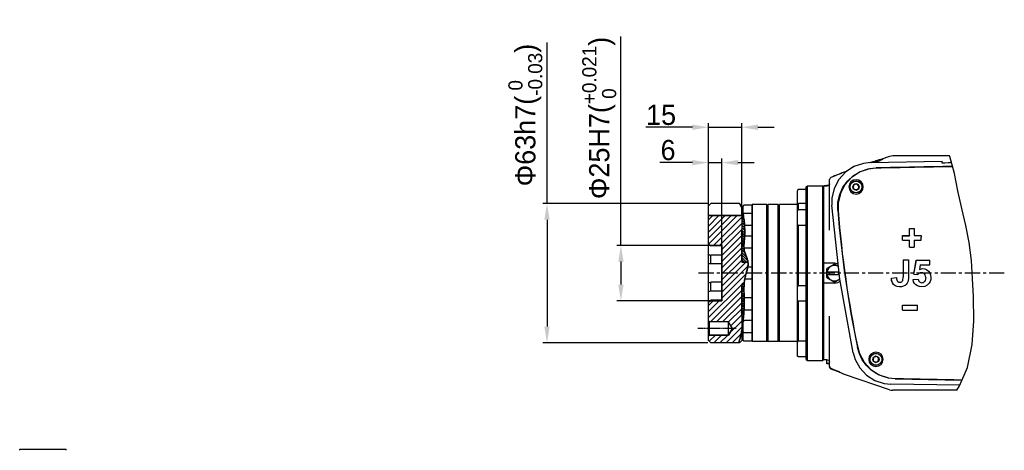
# Model space of a CAD drawing. Header units: millimetres. Extents: x 4086 to 10416, y 123 to 1549.
# Tile 62 of 99: x 7366 to 7854, y 945 to 1159. Entities that reach past the tile are written whole.
import ezdxf

# ---------------------------------------------------------------- set-up
doc = ezdxf.new("R2010")
doc.units = ezdxf.units.MM
doc.linetypes.add('CENTER', pattern=[0.6, 0.375, -0.075, 0.075, -0.075])
doc.layers.add('外形图', color=7, linetype='Continuous')
doc.layers.add('尺寸标注', color=7, linetype='Continuous')
doc.styles.add('思源黑', font='SourceHanSansCN-Normal.ttf')
doc.dimstyles.new('尺寸标注_1_4比例中六', dxfattribs={"dimtxt": 10, "dimasz": 8, "dimexe": 2, "dimexo": 1.5, "dimgap": 1, "dimtad": 1, "dimdec": 1, "dimlfac": 4, "dimdsep": 46, "dimtxsty": '思源黑', "dimcen": 0.09, "dimadec": 0, "dimazin": 0, "dimtp": 0.01, "dimtm": 0.01, "dimtfac": 1, "dimtdec": 1, "dimtofl": 0, "dimtmove": 0, "dimatfit": 3, "dimfxl": 1, "dimtolj": 1, "dimarcsym": 0})
doc.dimstyles.new('尺寸标注_1_6比例中六', dxfattribs={"dimtxt": 10, "dimasz": 8, "dimexe": 2, "dimexo": 1.5, "dimgap": 1, "dimtad": 1, "dimdec": 1, "dimlfac": 6, "dimdsep": 46, "dimtxsty": '思源黑', "dimcen": 0.09, "dimadec": 0, "dimazin": 0, "dimtp": 0.01, "dimtm": 0.01, "dimtfac": 1, "dimtdec": 1, "dimtofl": 0, "dimtmove": 0, "dimatfit": 3, "dimfxl": 1, "dimtolj": 1, "dimarcsym": 0})

# ---------------------------------------------------------------- blocks, each defined once
blk = doc.blocks.new('*D810')
at = {"layer": 'Defpoints', "color": 0}
for p in [(7723.96, 1105.22), (7707.52, 1060.46), (7723.96, 1060.46)]:
    blk.add_point(p, dxfattribs=at)
at = {"layer": '尺寸标注', "color": 0, "lineweight": -2}
for p, q in [((7699.52, 1105.22), (7676.47, 1105.22)), ((7707.52, 1061.96), (7707.52, 1107.22)), ((7723.96, 1061.96), (7723.96, 1107.22)), ((7731.96, 1105.22), (7739.96, 1105.22))]:
    blk.add_line(p, q, dxfattribs=at)
at = {"layer": '尺寸标注', "color": 0}
for points in [[(7699.52, 1103.89), (7699.52, 1106.56), (7707.52, 1105.22)], [(7731.96, 1106.56), (7731.96, 1103.89), (7723.96, 1105.22)]]:
    blk.add_solid(points, dxfattribs=at)
at = {"layer": '尺寸标注', "color": 0, "insert": (7684, 1111.31), "char_height": 10, "attachment_point": 5, "rotation": 360, "style": '思源黑'}
blk.add_mtext('\\A1;15', dxfattribs=at)
blk = doc.blocks.new('*D811')
at = {"layer": 'Defpoints', "color": 0}
for p in [(7707.52, 1087.69), (7707.52, 1050.67), (7714.09, 1041.47)]:
    blk.add_point(p, dxfattribs=at)
at = {"layer": '尺寸标注', "color": 0, "lineweight": -2}
for p, q in [((7707.52, 1052.17), (7707.52, 1089.69)), ((7714.09, 1042.97), (7714.09, 1089.69)), ((7699.52, 1087.69), (7683.4, 1087.69)), ((7722.09, 1087.69), (7730.09, 1087.69))]:
    blk.add_line(p, q, dxfattribs=at)
at = {"layer": '尺寸标注', "color": 0}
for points in [[(7699.52, 1086.36), (7699.52, 1089.02), (7707.52, 1087.69)], [(7722.09, 1089.02), (7722.09, 1086.36), (7714.09, 1087.69)]]:
    blk.add_solid(points, dxfattribs=at)
at = {"layer": '尺寸标注', "color": 0, "insert": (7687.46, 1093.87), "char_height": 10, "attachment_point": 5, "style": '思源黑'}
blk.add_mtext('\\A1;6', dxfattribs=at)
blk = doc.blocks.new('*D812')
at = {"layer": 'Defpoints', "color": 0}
for p in [(7714.1, 1046.62), (7664.1, 1019.23), (7714.87, 1019.23)]:
    blk.add_point(p, dxfattribs=at)
at = {"layer": '外形图', "color": 0, "lineweight": -2}
for p, q in [((7664.1, 1046.62), (7664.1, 1150.19)), ((7712.6, 1046.62), (7662.1, 1046.62)), ((7664.1, 1038.62), (7664.1, 1027.23)), ((7713.37, 1019.23), (7662.1, 1019.23))]:
    blk.add_line(p, q, dxfattribs=at)
at = {"layer": '外形图', "color": 0}
for points in [[(7665.44, 1038.62), (7662.77, 1038.62), (7664.1, 1046.62)], [(7662.77, 1027.23), (7665.44, 1027.23), (7664.1, 1019.23)]]:
    blk.add_solid(points, dxfattribs=at)
at = {"layer": '外形图', "color": 0, "insert": (7653.35, 1109.83), "char_height": 10, "attachment_point": 5, "rotation": 90, "style": '思源黑'}
blk.add_mtext('\\A1;Φ25H7{\\A1;\\C0;({\\H0.7x;\\S+0.021^  0;})}', dxfattribs=at)
blk = doc.blocks.new('*D818')
at = {"color": 0, "lineweight": -2}
for p, q in [((7627.49, 1067.37), (7627.49, 1147.16)), ((7707.12, 1067.37), (7625.49, 1067.37)), ((7627.49, 1059.37), (7627.49, 1006.41)), ((7707.12, 998.41), (7625.49, 998.41))]:
    blk.add_line(p, q, dxfattribs=at)
at = {"color": 0}
for points in [[(7628.82, 1059.37), (7626.16, 1059.37), (7627.49, 1067.37)], [(7626.16, 1006.41), (7628.82, 1006.41), (7627.49, 998.41)]]:
    blk.add_solid(points, dxfattribs=at)
at = {"layer": 'Defpoints', "color": 0}
for p in [(7708.62, 1067.37), (7627.49, 998.41), (7708.62, 998.41)]:
    blk.add_point(p, dxfattribs=at)
at = {"color": 0, "insert": (7616.73, 1111.27), "char_height": 10, "attachment_point": 5, "rotation": 90, "style": '思源黑'}
blk.add_mtext('\\A1;\\A1;{Φ}63h7{\\C0;({\\H0.7x;\\S 0^ -0.03;})}', dxfattribs=at)

msp = doc.modelspace()

# ---------------------------------------------------------------- hatches: boundary and pattern name
at = {"layer": '外形图', "linetype": 'Continuous'}
h = msp.add_hatch(dxfattribs=at)
h.set_pattern_fill('DEFAULT__68', color=256, scale=0.25, style=0, pattern_type=0)
h.set_pattern_definition([(45, (6980.1777, 1396.4535), (-1.5120957, 1.5120957), [])])
edge = h.paths.add_edge_path(flags=0)
edge.add_line((7719.357, 1005.531), (7717.382, 1008.818))
edge.add_line((7717.382, 1008.818), (7708.068, 1008.818))
edge.add_line((7708.068, 1008.818), (7707.52, 1009.366))
edge.add_line((7707.52, 1009.366), (7707.52, 1018.595))
edge.add_line((7707.52, 1018.595), (7708.616, 1019.228))
edge.add_line((7708.616, 1019.228), (7714.094, 1019.228))
edge.add_line((7714.094, 1019.228), (7714.094, 1046.622))
edge.add_line((7714.094, 1046.622), (7708.616, 1046.622))
edge.add_line((7708.616, 1046.622), (7707.52, 1047.254))
edge.add_line((7707.52, 1047.254), (7707.52, 1061.414))
edge.add_line((7707.52, 1061.414), (7723.956, 1061.414))
edge.add_line((7723.956, 1061.414), (7723.956, 1038.404))
edge.add_line((7723.956, 1038.404), (7727.07, 1038.404))
edge.add_spline(control_points=[(7727.07, 1038.404), (7727.132, 1038.033), (7727.186, 1037.258), (7727.057, 1036.032), (7726.725, 1034.63), (7726.247, 1033.104), (7725.75, 1031.427), (7725.352, 1029.564), (7725.201, 1028.175), (7725.15, 1027.446)], knot_values=[0, 0, 0, 0, 6.3965269, 12.7930538, 19.1895806, 25.5861075, 31.9826344, 38.3791613, 44.7756882, 44.7756882, 44.7756882, 44.7756882], weights=[1, 1, 1, 1, 1, 1, 1, 1, 1, 1], degree=3, periodic=0)
edge.add_line((7725.15, 1027.446), (7723.956, 1027.446))
edge.add_line((7723.956, 1027.446), (7723.956, 1004.657))
edge.add_spline(control_points=[(7723.956, 1004.657), (7723.815, 1003.845), (7723.518, 1002.3), (7723.045, 1000.224), (7722.672, 998.988), (7722.474, 998.409)], knot_values=[0, 0, 0, 0, 8.5704251, 17.1408502, 25.7112753, 25.7112753, 25.7112753, 25.7112753], weights=[1, 1, 1, 1, 1, 1], degree=3, periodic=0)
edge.add_line((7722.474, 998.409), (7708.616, 998.409))
edge.add_line((7708.616, 998.409), (7707.52, 999.504))
edge.add_line((7707.52, 999.504), (7707.52, 1001.696))
edge.add_line((7707.52, 1001.696), (7708.068, 1002.244))
edge.add_line((7708.068, 1002.244), (7717.382, 1002.244))
edge.add_line((7717.382, 1002.244), (7719.357, 1005.531))
h = msp.add_hatch(dxfattribs=at)
h.set_pattern_fill('DEFAULT__72', color=256, scale=0.25, style=0, pattern_type=0)
h.set_pattern_definition([(315, (6980.1777, 1396.4535), (0.6198494, 0.6198494), [])])
edge = h.paths.add_edge_path(flags=0)
edge.add_line((7724.723, 1060.045), (7725.063, 1060.045))
edge.add_spline(control_points=[(7725.063, 1060.045), (7725.17, 1059.045), (7725.34, 1057.071), (7725.491, 1054.004), (7725.455, 1051.377), (7725.257, 1049.025), (7725.034, 1046.899), (7725.054, 1045.017), (7725.41, 1043.297), (7726.135, 1041.399), (7726.756, 1039.806), (7726.989, 1038.848), (7727.07, 1038.404)], knot_values=[0, 0, 0, 0, 8.7901332, 17.5802665, 26.3703997, 35.1605329, 43.9506661, 52.7407994, 61.5309326, 70.3210658, 79.1111991, 87.9013323, 87.9013323, 87.9013323, 87.9013323], weights=[1, 1, 1, 1, 1, 1, 1, 1, 1, 1, 1, 1, 1], degree=3, periodic=0)
edge.add_line((7727.07, 1038.404), (7724.504, 1038.404))
edge.add_line((7724.504, 1038.404), (7723.956, 1038.951))
edge.add_line((7723.956, 1038.951), (7723.956, 1051.826))
edge.add_line((7723.956, 1051.826), (7724.504, 1051.826))
edge.add_line((7724.504, 1051.826), (7724.504, 1052.078))
edge.add_spline(control_points=[(7724.504, 1052.078), (7724.472, 1052.034), (7724.399, 1051.966), (7724.246, 1051.921), (7724.092, 1051.95), (7723.966, 1052.045), (7723.896, 1052.186), (7723.896, 1052.343), (7723.966, 1052.484), (7724.092, 1052.579), (7724.246, 1052.608), (7724.399, 1052.564), (7724.472, 1052.496), (7724.504, 1052.452)], knot_values=[0, 0, 0, 0, 0.6131393, 1.2262787, 1.839418, 2.4525573, 3.0656967, 3.678836, 4.2919753, 4.9051147, 5.518254, 6.1313934, 6.7445327, 6.7445327, 6.7445327, 6.7445327], weights=[1, 1, 1, 1, 1, 1, 1, 1, 1, 1, 1, 1, 1, 1], degree=3, periodic=0)
edge.add_line((7724.504, 1052.452), (7724.504, 1052.703))
edge.add_line((7724.504, 1052.703), (7723.956, 1052.703))
edge.add_line((7723.956, 1052.703), (7723.956, 1053.634))
edge.add_line((7723.956, 1053.634), (7724.066, 1053.744))
edge.add_line((7724.066, 1053.744), (7724.175, 1053.744))
edge.add_line((7724.175, 1053.744), (7724.175, 1059.497))
edge.add_line((7724.175, 1059.497), (7724.723, 1060.045))
edge = h.paths.add_edge_path(flags=0)
edge.add_line((7724.504, 1027.446), (7725.151, 1027.446))
edge.add_spline(control_points=[(7725.151, 1027.446), (7725.103, 1026.66), (7725.047, 1025.009), (7725.119, 1022.285), (7725.224, 1019.346), (7725.194, 1016.063), (7724.967, 1012.519), (7724.616, 1009.145), (7724.36, 1007.211), (7724.221, 1006.307)], knot_values=[0, 0, 0, 0, 12.110258, 24.220516, 36.330774, 48.441032, 60.5512899, 72.6615479, 84.7718059, 84.7718059, 84.7718059, 84.7718059], weights=[1, 1, 1, 1, 1, 1, 1, 1, 1, 1], degree=3, periodic=0)
edge.add_line((7724.221, 1006.307), (7724.175, 1006.353))
edge.add_line((7724.175, 1006.353), (7724.175, 1012.106))
edge.add_line((7724.175, 1012.106), (7724.066, 1012.106))
edge.add_line((7724.066, 1012.106), (7723.956, 1012.215))
edge.add_line((7723.956, 1012.215), (7723.956, 1013.147))
edge.add_line((7723.956, 1013.147), (7724.504, 1013.147))
edge.add_line((7724.504, 1013.147), (7724.504, 1013.398))
edge.add_spline(control_points=[(7724.504, 1013.398), (7724.472, 1013.354), (7724.399, 1013.286), (7724.246, 1013.241), (7724.092, 1013.27), (7723.966, 1013.365), (7723.896, 1013.506), (7723.896, 1013.664), (7723.966, 1013.804), (7724.092, 1013.899), (7724.246, 1013.928), (7724.399, 1013.884), (7724.472, 1013.816), (7724.504, 1013.772)], knot_values=[0, 0, 0, 0, 0.6131393, 1.2262787, 1.839418, 2.4525573, 3.0656967, 3.678836, 4.2919753, 4.9051147, 5.518254, 6.1313934, 6.7445327, 6.7445327, 6.7445327, 6.7445327], weights=[1, 1, 1, 1, 1, 1, 1, 1, 1, 1, 1, 1, 1, 1], degree=3, periodic=0)
edge.add_line((7724.504, 1013.772), (7724.504, 1014.023))
edge.add_line((7724.504, 1014.023), (7723.956, 1014.023))
edge.add_line((7723.956, 1014.023), (7723.956, 1026.898))
edge.add_line((7723.956, 1026.898), (7724.504, 1027.446))
edge = h.paths.add_edge_path(flags=0)
edge.add_line((7724.723, 1061.633), (7724.856, 1061.633))
edge.add_arc((7699.209, 1057.541), 25.972, 6.91902, 9.06723)
edge.add_spline(control_points=[(7724.992, 1060.669), (7724.936, 1060.703), (7724.841, 1060.783), (7724.745, 1060.952), (7724.724, 1061.075), (7724.723, 1061.14)], knot_values=[0, 0, 0, 0, 0.7563763, 1.5127526, 2.269129, 2.269129, 2.269129, 2.269129], weights=[1, 1, 1, 1, 1, 1], degree=3, periodic=0)
edge.add_line((7724.723, 1061.14), (7724.723, 1061.633))

# ---------------------------------------------------------------- linework, layer by layer
for p, q in [((7787.507, 1087.683), (7788.524, 1088.025)), ((7787.761, 1087.712), (7823.341, 1088.426)), ((7788.033, 1087.76), (7788.653, 1087.921)), ((7788.524, 1088.025), (7789.917, 1088.48)), ((7788.653, 1087.921), (7789.023, 1087.98)), ((7789.684, 1088.297), (7788.892, 1088.043)), ((7789.145, 1087.936), (7789.013, 1087.779)), ((7789.023, 1087.98), (7789.144, 1087.946)), ((7789.144, 1087.946), (7789.145, 1087.936)), ((7790.408, 1088.52), (7789.684, 1088.297)), ((7789.917, 1088.48), (7791.178, 1088.88)), ((7790.266, 1088.174), (7790.694, 1088.324)), ((7790.356, 1088.095), (7790.266, 1088.174)), ((7790.446, 1088.004), (7790.356, 1088.095)), ((7791.018, 1088.696), (7790.408, 1088.52)), ((7790.535, 1087.902), (7790.446, 1088.004)), ((7791.499, 1088.259), (7790.535, 1087.902)), ((7790.694, 1088.324), (7791.073, 1088.466)), ((7791.331, 1088.774), (7791.018, 1088.696)), ((7791.073, 1088.466), (7791.376, 1088.591)), ((7791.178, 1088.88), (7792.213, 1089.189)), ((7791.413, 1088.794), (7791.331, 1088.774)), ((7791.376, 1088.591), (7791.574, 1088.686)), ((7791.505, 1088.261), (7791.499, 1088.259)), ((7792.328, 1088.595), (7791.505, 1088.261)), ((7791.574, 1088.686), (7791.696, 1088.761)), ((7791.696, 1088.761), (7791.737, 1088.812)), ((7791.737, 1088.812), (7791.867, 1088.408)), ((7792.213, 1089.189), (7793.101, 1089.424)), ((7792.966, 1088.885), (7792.328, 1088.595)), ((7797.244, 1090.774), (7792.836, 1089.266)), ((7793.432, 1089.131), (7792.966, 1088.885)), ((7793.101, 1089.424), (7793.633, 1089.514)), ((7793.715, 1089.321), (7793.432, 1089.131)), ((7793.633, 1089.514), (7793.807, 1089.467)), ((7793.809, 1089.452), (7793.715, 1089.321)), ((7793.755, 1089.58), (7793.755, 1089.697)), ((7793.807, 1089.467), (7793.809, 1089.452)), ((7826.949, 1091), (7798.8, 1091)), ((7823.341, 1087.458), (7823.341, 1088.423)), ((7827.041, 1090.809), (7826.949, 1091)), ((7829.309, 1082.368), (7827.041, 1090.809)), ((7827.724, 1088.268), (7827.724, 1087.539)), ((7779.552, 1085.729), (7775.4, 1083.001)), ((7776.353, 1083.627), (7775.675, 1083.395)), ((7775.675, 1083.348), (7775.675, 1083.395)), ((7779.625, 1085.754), (7777.566, 1084.424)), ((7782.57, 1083.058), (7778.431, 1080.39)), ((7779.412, 1081.362), (7782.832, 1083.343)), ((7784.249, 1087.32), (7779.552, 1085.729)), ((7787.265, 1084.597), (7782.57, 1083.058)), ((7782.832, 1083.343), (7786.58, 1084.589)), ((7787.761, 1087.712), (7784.249, 1087.32)), ((7786.58, 1084.589), (7790.486, 1085.06)), ((7790.608, 1084.952), (7787.265, 1084.597)), ((7789.013, 1087.779), (7788.945, 1087.736)), ((7790.486, 1085.06), (7790.606, 1085.063)), ((7824.798, 1087.485), (7823.341, 1087.458)), ((7826.259, 1087.512), (7824.798, 1087.485)), ((7827.724, 1087.539), (7826.259, 1087.512)), ((7767.539, 1079.682), (7767.457, 1079.266)), ((7767.457, 1054.199), (7767.457, 1079.266)), ((7767.774, 1080.037), (7767.539, 1079.682)), ((7768.125, 1080.276), (7767.774, 1080.037)), ((7772.072, 1079.31), (7769.789, 1074.902)), ((7775.4, 1083.001), (7772.072, 1079.31)), ((7774.136, 1075.53), (7776.47, 1078.72)), ((7778.431, 1080.39), (7775.112, 1076.757)), ((7776.47, 1078.72), (7779.412, 1081.362)), ((7778.088, 1078.177), (7777.316, 1077.022)), ((7779.243, 1078.949), (7778.088, 1078.177)), ((7780.606, 1079.22), (7779.243, 1078.949)), ((7781.969, 1078.949), (7780.606, 1079.22)), ((7783.124, 1078.177), (7781.969, 1078.949)), ((7783.896, 1077.022), (7783.124, 1078.177)), ((7831.057, 1073.656), (7829.309, 1082.368)), ((7751.588, 1073.928), (7751.569, 1073.786)), ((7751.569, 1067.211), (7751.569, 1073.786)), ((7751.642, 1074.06), (7751.588, 1073.928)), ((7751.729, 1074.173), (7751.642, 1074.06)), ((7751.843, 1074.26), (7751.729, 1074.173)), ((7751.975, 1074.315), (7751.843, 1074.26)), ((7752.117, 1074.334), (7751.975, 1074.315)), ((7755.952, 1074.334), (7752.117, 1074.334)), ((7755.952, 1075.659), (7756.5, 1076.207)), ((7755.952, 990.191), (7755.952, 1075.659)), ((7756.5, 989.643), (7756.5, 1076.207)), ((7756.5, 1076.207), (7764.17, 1076.207)), ((7764.17, 989.643), (7764.17, 1076.207)), ((7764.718, 1075.659), (7764.17, 1076.207)), ((7765.97, 1076.286), (7764.718, 1076.151)), ((7764.718, 989.924), (7764.718, 1076.151)), ((7764.718, 1076.151), (7766.362, 1076.151)), ((7767.197, 1076.539), (7765.97, 1076.286)), ((7766.674, 1076.197), (7766.362, 1076.151)), ((7766.96, 1076.329), (7766.674, 1076.197)), ((7767.197, 1076.539), (7766.96, 1076.329)), ((7767.387, 1076.862), (7767.197, 1076.539)), ((7767.457, 1077.248), (7767.387, 1076.862)), ((7769.789, 1074.902), (7768.69, 1070.075)), ((7772.505, 1071.927), (7774.136, 1075.53)), ((7775.112, 1076.757), (7772.824, 1072.385)), ((7777.316, 1077.022), (7777.045, 1075.659)), ((7777.045, 1075.659), (7777.316, 1074.296)), ((7777.316, 1074.296), (7778.088, 1073.141)), ((7780.606, 1077.231), (7779.245, 1076.445)), ((7779.245, 1076.445), (7779.245, 1074.873)), ((7779.245, 1074.873), (7780.606, 1074.087)), ((7781.968, 1076.445), (7780.606, 1077.231)), ((7780.606, 1074.087), (7781.968, 1074.873)), ((7781.968, 1074.873), (7781.968, 1076.445)), ((7783.124, 1073.141), (7783.896, 1074.296)), ((7784.168, 1075.659), (7783.896, 1077.022)), ((7783.896, 1074.296), (7784.168, 1075.659)), ((7832.989, 1065.019), (7831.057, 1073.656)), ((7768.69, 1070.075), (7768.65, 1066.685)), ((7771.641, 1068.081), (7772.505, 1071.927)), ((7772.824, 1072.385), (7771.715, 1067.549)), ((7778.088, 1073.141), (7779.244, 1072.369)), ((7779.244, 1072.369), (7780.607, 1072.098)), ((7780.607, 1072.098), (7781.969, 1072.369)), ((7781.969, 1072.369), (7783.124, 1073.141)), ((7707.52, 1066.273), (7708.616, 1067.371)), ((7707.52, 1037.687), (7707.52, 1066.273)), ((7722.86, 1067.371), (7708.616, 1067.371)), ((7723.899, 1065.453), (7722.782, 1067.371)), ((7722.86, 1067.237), (7722.86, 1067.371)), ((7723.956, 1066.273), (7722.86, 1067.371)), ((7723.956, 1065.235), (7723.899, 1065.453)), ((7723.956, 1066.273), (7723.956, 1038.404)), ((7724.765, 1066.281), (7724.723, 1066.071)), ((7724.723, 1060.045), (7724.723, 1066.071)), ((7724.884, 1066.459), (7724.765, 1066.281)), ((7725.061, 1066.577), (7724.884, 1066.459)), ((7725.271, 1066.619), (7725.061, 1066.577)), ((7729.106, 1066.619), (7725.271, 1066.619)), ((7729.106, 1066.783), (7729.216, 1066.893)), ((7729.106, 1066.783), (7729.106, 999.066)), ((7729.216, 998.957), (7729.216, 1066.893)), ((7736.338, 1066.893), (7729.216, 1066.893)), ((7736.338, 998.957), (7736.338, 1066.893)), ((7736.557, 1066.674), (7736.338, 1066.893)), ((7736.557, 999.176), (7736.557, 1066.674)), ((7736.776, 1066.266), (7736.557, 1066.266)), ((7736.776, 1066.674), (7736.996, 1066.893)), ((7736.776, 1066.674), (7736.776, 999.176)), ((7736.995, 998.957), (7736.996, 1066.893)), ((7742.036, 1066.893), (7736.996, 1066.893)), ((7742.036, 998.957), (7742.036, 1066.893)), ((7742.255, 1066.674), (7742.036, 1066.893)), ((7742.255, 999.176), (7742.255, 1066.674)), ((7742.474, 1066.345), (7742.255, 1066.345)), ((7742.474, 1066.674), (7742.693, 1066.893)), ((7742.474, 1066.674), (7742.474, 999.176)), ((7742.693, 998.957), (7742.693, 1066.893)), ((7751.569, 1066.893), (7742.693, 1066.893)), ((7751.569, 1066.893), (7752.117, 1067.441)), ((7751.588, 1067.069), (7751.569, 1067.211)), ((7751.569, 998.957), (7751.569, 1066.893)), ((7751.588, 1063.86), (7751.569, 1063.718)), ((7751.634, 1066.958), (7751.588, 1067.069)), ((7751.642, 1063.992), (7751.588, 1063.86)), ((7751.729, 1064.105), (7751.642, 1063.992)), ((7751.843, 1064.192), (7751.729, 1064.105)), ((7751.975, 1064.247), (7751.843, 1064.192)), ((7752.117, 1064.266), (7751.975, 1064.247)), ((7752.117, 1064.266), (7752.117, 1067.441)), ((7755.952, 1067.441), (7752.117, 1067.441)), ((7755.952, 1064.266), (7752.117, 1064.266)), ((7772.632, 1029.88), (7768.65, 1066.685)), ((7771.562, 1064.137), (7771.641, 1068.081)), ((7771.715, 1067.549), (7771.682, 1064.023)), ((7834.952, 1056.526), (7832.989, 1065.019)), ((7707.52, 1047.254), (7707.52, 1061.414)), ((7707.52, 1061.414), (7723.956, 1061.414)), ((7723.956, 1061.414), (7707.52, 1061.414)), ((7723.956, 1061.414), (7723.956, 1038.404)), ((7724.175, 1059.497), (7724.723, 1060.045)), ((7724.723, 1060.045), (7724.175, 1059.497)), ((7724.175, 1053.744), (7724.175, 1059.497)), ((7724.175, 1053.744), (7724.175, 1059.497)), ((7724.79, 1062.053), (7724.723, 1062.308)), ((7724.723, 1061.14), (7724.723, 1061.633)), ((7724.723, 1061.633), (7724.856, 1061.633)), ((7724.839, 1061.633), (7724.723, 1061.633)), ((7724.723, 1060.045), (7725.063, 1060.045)), ((7724.723, 1060.045), (7725.027, 1060.045)), ((7724.765, 1062.17), (7724.762, 1062.158)), ((7724.884, 1062.348), (7724.765, 1062.17)), ((7724.839, 1061.633), (7724.79, 1062.053)), ((7724.95, 1060.697), (7724.839, 1061.633)), ((7725.061, 1062.467), (7724.884, 1062.348)), ((7725.209, 1058.496), (7724.95, 1060.697)), ((7725.271, 1062.509), (7725.061, 1062.467)), ((7729.106, 1062.509), (7725.271, 1062.509)), ((7725.349, 1056.482), (7725.209, 1058.496)), ((7725.405, 1055.669), (7725.349, 1056.482)), ((7729.106, 1056.482), (7725.349, 1056.482)), ((7725.469, 1052.887), (7725.405, 1055.669)), ((7751.588, 1057.002), (7751.569, 1057.143)), ((7751.642, 1056.869), (7751.588, 1057.002)), ((7751.729, 1056.756), (7751.642, 1056.869)), ((7751.843, 1056.669), (7751.729, 1056.756)), ((7751.975, 1056.614), (7751.843, 1056.669)), ((7752.117, 1056.595), (7751.975, 1056.614)), ((7752.117, 1026.692), (7752.117, 1056.595)), ((7755.952, 1056.595), (7752.117, 1056.595)), ((7807.061, 1053.83), (7807.062, 1054.968)), ((7807.061, 1054.968), (7809.357, 1054.968)), ((7807.061, 1052.69), (7807.061, 1053.83)), ((7807.062, 1054.968), (7807.1, 1054.88)), ((7807.1, 1053.746), (7807.1, 1054.88)), ((7809.357, 1054.968), (7809.357, 1053.83)), ((7809.357, 1053.83), (7809.358, 1052.69)), ((7836.609, 1048.034), (7834.952, 1056.526)), ((7723.907, 1052.341), (7723.898, 1052.265)), ((7723.975, 1052.477), (7723.907, 1052.341)), ((7723.956, 1053.634), (7724.066, 1053.744)), ((7723.956, 1053.634), (7724.066, 1053.744)), ((7723.956, 1052.703), (7723.956, 1053.634)), ((7724.504, 1052.703), (7723.956, 1052.703)), ((7724.504, 1052.703), (7723.956, 1052.703)), ((7723.956, 1038.951), (7723.956, 1051.826)), ((7723.956, 1051.826), (7724.504, 1051.826)), ((7724.504, 1051.826), (7723.956, 1051.826)), ((7724.096, 1052.568), (7723.975, 1052.477)), ((7724.066, 1053.744), (7724.175, 1053.744)), ((7724.175, 1053.744), (7724.066, 1053.744)), ((7724.246, 1052.596), (7724.096, 1052.568)), ((7724.392, 1052.554), (7724.246, 1052.596)), ((7724.504, 1052.452), (7724.392, 1052.554)), ((7724.504, 1052.452), (7724.504, 1052.703)), ((7724.504, 1052.703), (7724.504, 1052.452)), ((7724.504, 1051.826), (7724.504, 1052.078)), ((7724.504, 1052.078), (7724.504, 1051.826)), ((7725.161, 1048.169), (7725.347, 1050.104)), ((7725.347, 1050.104), (7725.398, 1051.279)), ((7725.398, 1051.279), (7725.469, 1052.887)), ((7729.106, 1051.279), (7725.398, 1051.279)), ((7803.617, 1049.192), (7803.617, 1051.551)), ((7803.617, 1051.551), (7803.657, 1051.476)), ((7803.617, 1051.551), (7807.061, 1051.551)), ((7803.617, 1049.192), (7807.061, 1049.192)), ((7803.657, 1051.476), (7807.1, 1051.476)), ((7807.061, 1051.551), (7807.061, 1052.69)), ((7807.061, 1051.551), (7807.099, 1051.476)), ((7807.061, 1048.053), (7807.062, 1049.192)), ((7807.099, 1051.476), (7807.1, 1052.611)), ((7807.1, 1052.611), (7807.1, 1053.746)), ((7809.357, 1051.551), (7812.811, 1051.551)), ((7809.357, 1049.192), (7809.357, 1048.053)), ((7809.357, 1049.192), (7812.811, 1049.192)), ((7809.358, 1052.69), (7809.358, 1051.551)), ((7812.81, 1051.551), (7812.811, 1050.765)), ((7812.811, 1049.192), (7812.811, 1050.765)), ((7708.616, 1046.622), (7707.52, 1047.254)), ((7708.616, 1046.622), (7707.52, 1047.254)), ((7707.52, 1047.01), (7707.884, 1046.806)), ((7707.884, 1046.806), (7708.25, 1046.598)), ((7708.25, 1046.598), (7708.616, 1046.39)), ((7714.094, 1046.622), (7708.616, 1046.622)), ((7708.616, 1046.39), (7708.616, 1046.622)), ((7714.094, 1046.622), (7708.616, 1046.622)), ((7714.094, 1046.39), (7708.616, 1046.39)), ((7714.094, 1019.228), (7714.094, 1046.622)), ((7714.094, 1046.622), (7714.094, 1019.228)), ((7725.051, 1046.235), (7725.161, 1048.169)), ((7725.13, 1045.28), (7725.051, 1046.235)), ((7725.209, 1044.327), (7725.13, 1045.28)), ((7725.271, 1045.252), (7725.13, 1045.28)), ((7725.856, 1042.151), (7725.209, 1044.327)), ((7729.106, 1045.252), (7725.271, 1045.252)), ((7807.061, 1046.914), (7807.061, 1048.053)), ((7807.061, 1045.775), (7807.061, 1046.914)), ((7807.061, 1045.775), (7809.357, 1045.775)), ((7809.357, 1048.053), (7809.358, 1046.914)), ((7809.358, 1046.914), (7809.358, 1045.775)), ((7837.731, 1039.171), (7836.609, 1048.034)), ((7708.616, 1037.484), (7708.616, 1041.83)), ((7714.094, 1041.83), (7708.616, 1041.83)), ((7726.655, 1040.007), (7725.856, 1042.151)), ((7727.135, 1037.861), (7726.655, 1040.007)), ((7803.906, 1039.499), (7806.551, 1039.499)), ((7803.909, 1039.499), (7803.949, 1039.473)), ((7809.162, 1032.476), (7810.453, 1039.32)), ((7809.199, 1032.478), (7810.49, 1039.294)), ((7810.453, 1039.32), (7810.49, 1039.294)), ((7810.453, 1039.32), (7817.117, 1039.32)), ((7810.49, 1039.294), (7817.151, 1039.294)), ((7817.117, 1036.961), (7817.118, 1039.32)), ((7838.374, 1030.191), (7837.731, 1039.171)), ((7707.52, 999.504), (7707.52, 1037.594)), ((7714.094, 1037.484), (7708.616, 1037.484)), ((7724.504, 1038.404), (7723.956, 1038.951)), ((7724.504, 1038.404), (7723.956, 1038.951)), ((7723.956, 1038.404), (7727.07, 1038.404)), ((7723.956, 1038.404), (7727.014, 1038.404)), ((7727.07, 1038.404), (7724.504, 1038.404)), ((7726.399, 1033.571), (7726.973, 1035.73)), ((7726.973, 1035.73), (7727.135, 1037.861)), ((7729.106, 1035.938), (7726.989, 1035.938)), ((7769.978, 1037.856), (7764.718, 1037.856)), ((7769.978, 1037.353), (7766.142, 1035.139)), ((7766.142, 1030.711), (7766.142, 1035.139)), ((7771.661, 1037.559), (7769.978, 1037.856)), ((7771.895, 1036.246), (7769.978, 1037.353)), ((7771.81, 1037.473), (7771.661, 1037.559)), ((7812.363, 1036.961), (7811.969, 1034.728)), ((7811.969, 1034.728), (7812.544, 1034.965)), ((7812.364, 1036.961), (7817.117, 1036.961)), ((7812.544, 1034.965), (7813.118, 1035.104)), ((7813.118, 1035.104), (7813.691, 1035.149)), ((7813.691, 1035.149), (7814.647, 1035.038)), ((7814.647, 1035.038), (7814.749, 1035.012)), ((7814.749, 1035.012), (7815.691, 1034.606)), ((7815.691, 1034.606), (7816.53, 1033.925)), ((7725.351, 1029.338), (7725.759, 1031.396)), ((7729.106, 1029.911), (7725.465, 1029.911)), ((7725.759, 1031.396), (7726.399, 1033.571)), ((7766.142, 1033.582), (7772.232, 1033.582)), ((7766.142, 1032.267), (7772.374, 1032.267)), ((7766.142, 1030.711), (7766.502, 1030.503)), ((7766.502, 1030.503), (7769.978, 1028.496)), ((7769.978, 1028.496), (7772.617, 1030.02)), ((7779.103, 993.43), (7772.632, 1029.88)), ((7798.138, 1030.413), (7800.641, 1030.7)), ((7798.248, 1029.165), (7798.138, 1030.413)), ((7798.291, 1029.179), (7798.181, 1030.423)), ((7800.641, 1030.7), (7800.683, 1030.11)), ((7800.683, 1030.11), (7800.78, 1029.57)), ((7800.78, 1029.57), (7800.967, 1029.1)), ((7803.732, 1029.332), (7803.838, 1029.846)), ((7803.838, 1029.846), (7803.89, 1030.403)), ((7803.89, 1030.403), (7803.906, 1031.005)), ((7806.44, 1029.443), (7806.26, 1028.666)), ((7806.526, 1030.284), (7806.44, 1029.443)), ((7806.551, 1031.176), (7806.526, 1030.284)), ((7808.857, 1029.731), (7811.368, 1029.992)), ((7809.109, 1028.69), (7808.857, 1029.732)), ((7809.162, 1032.476), (7809.199, 1032.479)), ((7809.162, 1032.476), (7811.207, 1032.18)), ((7809.199, 1032.479), (7811.243, 1032.183)), ((7811.797, 1032.707), (7811.207, 1032.18)), ((7811.368, 1029.992), (7811.483, 1029.466)), ((7811.483, 1029.466), (7811.694, 1029.01)), ((7812.448, 1033.031), (7811.797, 1032.707)), ((7813.153, 1033.14), (7812.448, 1033.031)), ((7813.697, 1033.071), (7813.153, 1033.14)), ((7813.732, 1033.07), (7813.188, 1033.139)), ((7814.167, 1032.866), (7813.697, 1033.071)), ((7814.202, 1032.866), (7813.732, 1033.07)), ((7814.561, 1032.53), (7814.167, 1032.866)), ((7814.596, 1032.532), (7814.202, 1032.866)), ((7814.876, 1032.03), (7814.561, 1032.53)), ((7814.91, 1032.034), (7814.596, 1032.532)), ((7815.054, 1031.412), (7814.876, 1032.03)), ((7815.055, 1029.981), (7814.877, 1029.322)), ((7815.089, 1031.418), (7814.91, 1032.034)), ((7815.108, 1030.718), (7815.054, 1031.412)), ((7815.108, 1030.718), (7815.055, 1029.981)), ((7815.143, 1030.727), (7815.089, 1031.418)), ((7816.53, 1033.925), (7817.176, 1033.036)), ((7817.176, 1033.036), (7817.568, 1031.983)), ((7817.595, 1029.712), (7817.284, 1028.754)), ((7817.568, 1031.983), (7817.7, 1030.763)), ((7817.7, 1030.763), (7817.595, 1029.712)), ((7838.744, 1021.13), (7838.374, 1030.191)), ((7708.616, 1024.019), (7708.616, 1028.365)), ((7714.094, 1028.365), (7708.616, 1028.365)), ((7723.956, 1026.898), (7724.504, 1027.446)), ((7723.956, 1027.446), (7723.956, 1004.657)), ((7725.15, 1027.446), (7723.956, 1027.446)), ((7724.504, 1027.446), (7723.956, 1026.898)), ((7723.956, 1027.446), (7723.956, 999.504)), ((7723.956, 1027.446), (7725.157, 1027.446)), ((7723.956, 1014.023), (7723.956, 1026.898)), ((7724.504, 1027.446), (7725.151, 1027.446)), ((7725.072, 1025.206), (7725.139, 1027.275)), ((7725.099, 1023.007), (7725.072, 1025.206)), ((7725.139, 1027.275), (7725.351, 1029.338)), ((7751.588, 1026.286), (7751.569, 1026.144)), ((7751.642, 1026.418), (7751.588, 1026.286)), ((7751.729, 1026.532), (7751.642, 1026.418)), ((7751.843, 1026.619), (7751.729, 1026.532)), ((7751.975, 1026.673), (7751.843, 1026.619)), ((7752.117, 1026.692), (7751.975, 1026.673)), ((7755.952, 1026.692), (7752.117, 1026.692)), ((7769.978, 1027.994), (7764.718, 1027.994)), ((7769.978, 1027.994), (7771.661, 1028.29)), ((7771.661, 1028.29), (7772.798, 1028.946)), ((7798.602, 1028.071), (7798.248, 1029.165)), ((7798.645, 1028.09), (7798.291, 1029.179)), ((7799.197, 1027.211), (7798.602, 1028.071)), ((7799.239, 1027.234), (7798.645, 1028.09)), ((7800.004, 1026.603), (7799.197, 1027.211)), ((7800.046, 1026.628), (7799.239, 1027.234)), ((7801.019, 1026.24), (7800.004, 1026.603)), ((7801.061, 1026.267), (7800.046, 1026.628)), ((7800.967, 1029.1), (7801.302, 1028.711)), ((7802.192, 1026.126), (7801.019, 1026.24)), ((7802.233, 1026.153), (7801.061, 1026.267)), ((7801.302, 1028.711), (7801.747, 1028.472)), ((7801.747, 1028.472), (7802.282, 1028.395)), ((7803.194, 1026.197), (7802.192, 1026.126)), ((7802.282, 1028.395), (7802.782, 1028.442)), ((7802.782, 1028.442), (7803.073, 1028.534)), ((7803.073, 1028.534), (7803.214, 1028.606)), ((7804.098, 1026.425), (7803.194, 1026.197)), ((7803.214, 1028.606), (7803.535, 1028.9)), ((7803.535, 1028.9), (7803.732, 1029.332)), ((7804.743, 1026.74), (7804.098, 1026.425)), ((7804.864, 1026.819), (7804.743, 1026.74)), ((7805.474, 1027.338), (7804.864, 1026.819)), ((7805.936, 1027.949), (7805.474, 1027.338)), ((7806.26, 1028.666), (7805.936, 1027.949)), ((7809.567, 1027.817), (7809.109, 1028.69)), ((7810.225, 1027.099), (7809.567, 1027.817)), ((7811.066, 1026.558), (7810.225, 1027.099)), ((7812.064, 1026.232), (7811.066, 1026.558)), ((7811.694, 1029.01), (7812.003, 1028.635)), ((7812.003, 1028.635), (7812.37, 1028.363)), ((7813.198, 1026.126), (7812.064, 1026.232)), ((7812.37, 1028.363), (7812.777, 1028.199)), ((7812.777, 1028.199), (7813.225, 1028.144)), ((7814.609, 1026.32), (7813.198, 1026.126)), ((7813.225, 1028.144), (7813.723, 1028.214)), ((7813.723, 1028.214), (7814.005, 1028.329)), ((7814.005, 1028.329), (7814.17, 1028.428)), ((7814.17, 1028.428), (7814.558, 1028.783)), ((7814.877, 1029.322), (7814.558, 1028.783)), ((7815.767, 1026.88), (7814.609, 1026.32)), ((7816.76, 1027.865), (7815.767, 1026.88)), ((7817.284, 1028.754), (7816.76, 1027.865)), ((7714.094, 1024.019), (7708.616, 1024.019)), ((7725.166, 1020.805), (7725.099, 1023.007)), ((7725.209, 1018.603), (7725.166, 1020.805)), ((7725.271, 1020.598), (7725.17, 1020.578)), ((7729.106, 1020.598), (7725.271, 1020.598)), ((7838.944, 1009.284), (7838.744, 1021.13)), ((7707.52, 1018.595), (7708.616, 1019.228)), ((7708.616, 1019.228), (7707.52, 1018.595)), ((7707.885, 1019.044), (7707.52, 1018.839)), ((7707.52, 1009.366), (7707.52, 1018.595)), ((7708.25, 1019.251), (7707.885, 1019.044)), ((7708.516, 1019.403), (7708.25, 1019.251)), ((7708.616, 1019.46), (7708.516, 1019.403)), ((7708.616, 1019.228), (7708.616, 1019.46)), ((7714.094, 1019.46), (7708.616, 1019.46)), ((7708.616, 1019.228), (7714.094, 1019.228)), ((7714.094, 1019.228), (7708.616, 1019.228)), ((7724.955, 1012.637), (7725.148, 1015.618)), ((7725.148, 1015.618), (7725.209, 1018.603)), ((7751.588, 1019.428), (7751.569, 1019.57)), ((7751.642, 1019.296), (7751.588, 1019.428)), ((7751.729, 1019.182), (7751.642, 1019.296)), ((7751.843, 1019.095), (7751.729, 1019.182)), ((7751.975, 1019.041), (7751.843, 1019.095)), ((7752.117, 1019.022), (7751.975, 1019.041)), ((7752.117, 999.186), (7752.117, 1019.022)), ((7755.952, 1019.022), (7752.117, 1019.022)), ((7803.617, 1014.517), (7803.617, 1017.037)), ((7803.617, 1017.037), (7811.044, 1017.037)), ((7811.043, 1014.517), (7811.044, 1017.037)), ((7723.907, 1013.509), (7723.898, 1013.585)), ((7723.975, 1013.373), (7723.907, 1013.509)), ((7724.504, 1014.023), (7723.956, 1014.023)), ((7724.504, 1014.023), (7723.956, 1014.023)), ((7723.956, 1012.215), (7723.956, 1013.147)), ((7723.956, 1013.147), (7724.504, 1013.147)), ((7724.504, 1013.147), (7723.956, 1013.147)), ((7724.066, 1012.106), (7723.956, 1012.215)), ((7723.956, 1012.215), (7724.066, 1012.106)), ((7724.096, 1013.281), (7723.975, 1013.373)), ((7724.175, 1012.106), (7724.066, 1012.106)), ((7724.175, 1012.106), (7724.066, 1012.106)), ((7724.246, 1013.254), (7724.096, 1013.281)), ((7724.175, 1006.353), (7724.175, 1012.106)), ((7724.175, 1006.353), (7724.175, 1012.106)), ((7724.392, 1013.295), (7724.246, 1013.254)), ((7724.504, 1013.398), (7724.392, 1013.295)), ((7724.504, 1013.772), (7724.504, 1014.023)), ((7724.504, 1014.023), (7724.504, 1013.772)), ((7724.504, 1013.147), (7724.504, 1013.398)), ((7724.504, 1013.398), (7724.504, 1013.147)), ((7724.659, 1009.661), (7724.723, 1010.306)), ((7724.723, 1010.306), (7724.955, 1012.637)), ((7724.723, 999.778), (7724.723, 1010.306)), ((7725.271, 1014.571), (7725.083, 1014.608)), ((7729.106, 1014.571), (7725.271, 1014.571)), ((7767.457, 986.795), (7767.457, 1011.65)), ((7803.617, 1014.517), (7811.044, 1014.517)), ((7708.068, 1008.818), (7707.52, 1009.366)), ((7708.068, 1008.818), (7707.52, 1009.366)), ((7717.382, 1008.818), (7708.068, 1008.818)), ((7708.068, 1002.244), (7708.068, 1008.818)), ((7717.382, 1008.818), (7708.068, 1008.818)), ((7719.357, 1005.531), (7717.382, 1008.818)), ((7717.382, 1002.244), (7717.382, 1008.818)), ((7719.357, 1005.531), (7717.382, 1008.818)), ((7717.382, 1002.244), (7719.357, 1005.531)), ((7719.357, 1005.531), (7717.382, 1002.244)), ((7724.221, 1006.307), (7724.175, 1006.353)), ((7724.175, 1006.353), (7724.723, 1005.805)), ((7724.216, 1006.312), (7724.273, 1006.658)), ((7724.273, 1006.658), (7724.659, 1009.661)), ((7724.765, 1009.029), (7724.723, 1008.82)), ((7724.884, 1009.207), (7724.765, 1009.029)), ((7725.061, 1009.326), (7724.884, 1009.207)), ((7725.271, 1009.368), (7725.061, 1009.326)), ((7729.106, 1009.368), (7725.271, 1009.368)), ((7838.218, 997.548), (7838.944, 1009.284)), ((7707.52, 1001.696), (7708.068, 1002.244)), ((7708.068, 1002.244), (7707.52, 1001.696)), ((7707.52, 999.504), (7707.52, 1001.696)), ((7708.068, 1002.244), (7717.382, 1002.244)), ((7717.382, 1002.244), (7708.068, 1002.244)), ((7722.86, 999.648), (7723.146, 1000.72)), ((7723.146, 1000.72), (7723.779, 1003.674)), ((7723.779, 1003.674), (7723.956, 1004.744)), ((7724.765, 1003.679), (7724.723, 1003.889)), ((7724.884, 1003.501), (7724.765, 1003.679)), ((7725.061, 1003.383), (7724.884, 1003.501)), ((7725.271, 1003.341), (7725.061, 1003.383)), ((7729.106, 1003.341), (7725.271, 1003.341)), ((7708.616, 998.409), (7707.52, 999.504)), ((7707.52, 999.504), (7708.616, 998.409)), ((7722.474, 998.409), (7708.616, 998.409)), ((7722.86, 998.409), (7708.616, 998.409)), ((7722.456, 998.409), (7722.769, 999.306)), ((7722.769, 999.306), (7722.86, 999.648)), ((7722.86, 998.409), (7722.86, 999.648)), ((7723.956, 999.504), (7722.86, 998.409)), ((7724.765, 999.569), (7724.723, 999.778)), ((7724.884, 999.391), (7724.765, 999.569)), ((7725.061, 999.272), (7724.884, 999.391)), ((7725.271, 999.23), (7725.061, 999.272)), ((7729.106, 999.23), (7725.271, 999.23)), ((7729.106, 999.066), (7729.216, 998.957)), ((7736.338, 998.957), (7729.216, 998.957)), ((7736.557, 999.176), (7736.338, 998.957)), ((7736.776, 999.583), (7736.557, 999.583)), ((7736.776, 999.176), (7736.995, 998.957)), ((7742.036, 998.957), (7736.995, 998.957)), ((7742.255, 999.176), (7742.036, 998.957)), ((7742.474, 999.504), (7742.255, 999.504)), ((7742.474, 999.176), (7742.693, 998.957)), ((7751.569, 998.957), (7742.693, 998.957)), ((7751.569, 998.957), (7751.634, 998.892)), ((7751.588, 998.78), (7751.569, 998.638)), ((7751.569, 992.064), (7751.569, 998.638)), ((7751.642, 998.912), (7751.588, 998.78)), ((7751.729, 999.026), (7751.642, 998.912)), ((7751.843, 999.113), (7751.729, 999.026)), ((7751.975, 999.168), (7751.843, 999.113)), ((7752.117, 999.186), (7751.975, 999.168)), ((7755.952, 999.186), (7752.117, 999.186)), ((7782.251, 992.903), (7781.326, 996.021)), ((7781.415, 996.135), (7782.334, 993.034)), ((7835.755, 986.112), (7838.218, 997.548)), ((7751.588, 991.922), (7751.569, 992.064)), ((7751.642, 991.79), (7751.588, 991.922)), ((7751.729, 991.676), (7751.642, 991.79)), ((7751.843, 991.589), (7751.729, 991.676)), ((7751.975, 991.535), (7751.843, 991.589)), ((7752.117, 991.516), (7751.975, 991.535)), ((7755.952, 991.516), (7752.117, 991.516)), ((7779.103, 993.43), (7780.102, 990.161)), ((7783.685, 989.975), (7782.251, 992.903)), ((7782.334, 993.034), (7784.637, 988.768)), ((7787.178, 991.553), (7786.907, 990.191)), ((7787.95, 992.709), (7787.178, 991.553)), ((7789.105, 993.481), (7787.95, 992.709)), ((7790.468, 993.752), (7789.105, 993.481)), ((7790.468, 991.763), (7789.106, 990.977)), ((7789.106, 990.977), (7789.106, 989.404)), ((7791.831, 993.481), (7790.468, 993.752)), ((7791.83, 990.977), (7790.468, 991.763)), ((7791.83, 989.404), (7791.83, 990.977)), ((7792.986, 992.709), (7791.831, 993.481)), ((7793.758, 991.553), (7792.986, 992.709)), ((7794.029, 990.191), (7793.758, 991.553)), ((7755.952, 990.191), (7756.5, 989.643)), ((7756.5, 989.643), (7764.17, 989.643)), ((7764.585, 990.058), (7764.17, 989.643)), ((7766.362, 989.924), (7764.718, 989.924)), ((7766.142, 988.014), (7766.142, 989.924)), ((7766.262, 988.14), (7766.142, 988.158)), ((7766.142, 988.014), (7766.199, 987.999)), ((7767.457, 987.999), (7766.199, 987.999)), ((7766.382, 988.123), (7766.262, 988.14)), ((7766.362, 989.924), (7766.909, 989.777)), ((7766.502, 988.107), (7766.382, 988.123)), ((7766.891, 988.061), (7766.502, 988.107)), ((7767.28, 988.027), (7766.891, 988.061)), ((7766.909, 989.777), (7767.31, 989.374)), ((7767.457, 988.018), (7767.28, 988.027)), ((7767.31, 989.374), (7767.457, 988.822)), ((7767.457, 986.795), (7767.539, 986.376)), ((7767.457, 986.545), (7767.458, 986.523)), ((7767.458, 986.523), (7767.458, 986.502)), ((7767.459, 986.481), (7767.458, 986.503)), ((7767.459, 986.482), (7767.461, 986.46)), ((7767.462, 986.44), (7767.46, 986.461)), ((7767.464, 986.42), (7767.462, 986.441)), ((7767.464, 986.421), (7767.467, 986.4)), ((7767.469, 986.382), (7767.467, 986.401)), ((7767.467, 986.4), (7767.47, 986.38)), ((7767.473, 986.361), (7767.469, 986.382)), ((7767.477, 986.341), (7767.473, 986.363)), ((7767.476, 986.344), (7767.48, 986.322)), ((7767.484, 986.306), (7767.48, 986.325)), ((7767.48, 986.322), (7767.484, 986.303)), ((7767.484, 986.306), (7767.489, 986.285)), ((7767.495, 986.261), (7767.488, 986.288)), ((7767.501, 986.241), (7767.494, 986.264)), ((7767.495, 986.261), (7767.502, 986.238)), ((7767.501, 986.241), (7767.509, 986.215)), ((7767.516, 986.195), (7767.508, 986.218)), ((7767.509, 986.215), (7767.516, 986.192)), ((7767.524, 986.17), (7767.516, 986.195)), ((7767.533, 986.148), (7767.523, 986.173)), ((7767.542, 986.127), (7767.532, 986.151)), ((7767.539, 986.376), (7767.775, 986.019)), ((7767.551, 986.105), (7767.541, 986.129)), ((7767.561, 986.084), (7767.55, 986.108)), ((7767.571, 986.064), (7767.56, 986.087)), ((7767.583, 986.041), (7767.57, 986.066)), ((7767.571, 986.064), (7767.585, 986.038)), ((7767.599, 986.013), (7767.583, 986.041)), ((7767.612, 985.991), (7767.598, 986.015)), ((7767.599, 986.013), (7767.614, 985.988)), ((7767.629, 985.964), (7767.612, 985.991)), ((7767.646, 985.94), (7767.628, 985.966)), ((7767.663, 985.916), (7767.644, 985.942)), ((7767.68, 985.893), (7767.661, 985.919)), ((7767.699, 985.87), (7767.679, 985.895)), ((7767.718, 985.848), (7767.697, 985.873)), ((7767.732, 985.833), (7767.714, 985.852)), ((7767.718, 985.848), (7767.738, 985.826)), ((7767.75, 985.813), (7767.732, 985.833)), ((7767.738, 985.826), (7767.759, 985.804)), ((7767.769, 985.794), (7767.75, 985.813)), ((7767.759, 985.804), (7767.781, 985.783)), ((7767.789, 985.775), (7767.769, 985.794)), ((7767.775, 986.019), (7768.125, 985.78)), ((7767.781, 985.783), (7767.804, 985.762)), ((7767.81, 985.757), (7767.789, 985.775)), ((7767.804, 985.762), (7767.828, 985.741)), ((7767.831, 985.738), (7767.81, 985.757)), ((7767.828, 985.741), (7767.854, 985.72)), ((7767.853, 985.721), (7767.878, 985.701)), ((7767.9, 985.686), (7767.877, 985.703)), ((7767.922, 985.671), (7767.898, 985.687)), ((7767.945, 985.656), (7767.92, 985.672)), ((7767.968, 985.642), (7767.943, 985.657)), ((7767.992, 985.628), (7767.967, 985.643)), ((7768.017, 985.615), (7767.991, 985.629)), ((7768.043, 985.602), (7768.016, 985.615)), ((7768.07, 985.59), (7768.042, 985.602)), ((7768.097, 985.578), (7768.069, 985.59)), ((7768.125, 985.566), (7768.097, 985.578)), ((7768.125, 985.78), (7769.051, 985.388)), ((7768.125, 985.566), (7768.27, 985.51)), ((7768.27, 985.51), (7768.476, 985.43)), ((7780.102, 990.161), (7782.468, 985.91)), ((7782.468, 985.91), (7785.823, 982.364)), ((7785.589, 987.328), (7783.685, 989.975)), ((7784.637, 988.768), (7787.932, 985.21)), ((7787.913, 985.04), (7785.589, 987.328)), ((7786.907, 990.191), (7787.178, 988.828)), ((7787.178, 988.828), (7787.95, 987.672)), ((7787.95, 987.672), (7789.106, 986.9)), ((7789.106, 989.404), (7790.468, 988.618)), ((7789.106, 986.9), (7790.468, 986.629)), ((7790.468, 988.618), (7791.83, 989.404)), ((7790.468, 986.629), (7791.831, 986.9)), ((7791.831, 986.9), (7792.986, 987.672)), ((7792.986, 987.672), (7793.758, 988.828)), ((7793.758, 988.828), (7794.029, 990.191)), ((7831.899, 977.019), (7835.755, 986.112)), ((7768.476, 985.43), (7768.584, 985.388)), ((7768.583, 985.388), (7768.694, 985.344)), ((7768.694, 985.345), (7768.807, 985.3)), ((7768.807, 985.3), (7768.982, 985.23)), ((7768.982, 985.23), (7769.101, 985.182)), ((7769.051, 985.388), (7769.978, 984.999)), ((7769.101, 985.182), (7769.222, 985.133)), ((7769.222, 985.134), (7769.345, 985.084)), ((7769.345, 985.084), (7769.47, 985.033)), ((7769.469, 985.033), (7769.595, 984.982)), ((7769.595, 984.982), (7769.722, 984.93)), ((7769.913, 984.851), (7769.722, 984.93)), ((7769.913, 984.851), (7769.978, 984.824)), ((7769.978, 984.999), (7771.705, 984.254)), ((7771.529, 984.16), (7771.342, 984.241)), ((7771.705, 984.082), (7771.529, 984.16)), ((7771.705, 984.254), (7773.224, 983.561)), ((7771.869, 984.009), (7771.705, 984.082)), ((7772.02, 983.941), (7771.869, 984.009)), ((7772.157, 983.88), (7772.02, 983.941)), ((7772.335, 983.8), (7772.157, 983.88)), ((7772.479, 983.734), (7772.335, 983.8)), ((7772.59, 983.684), (7772.479, 983.734)), ((7772.715, 983.627), (7772.59, 983.684)), ((7772.717, 983.626), (7772.715, 983.627)), ((7773.224, 983.561), (7774.296, 983.052)), ((7774.274, 983.063), (7773.892, 983.244)), ((7774.274, 983.063), (7774.842, 982.787)), ((7774.908, 982.755), (7774.835, 982.79)), ((7797.244, 975.076), (7774.908, 982.754)), ((7785.823, 982.364), (7789.953, 979.762)), ((7790.591, 983.178), (7787.913, 985.04)), ((7787.932, 985.21), (7792.016, 982.586)), ((7793.543, 981.795), (7790.591, 983.178)), ((7792.016, 982.586), (7796.634, 981.062)), ((7796.684, 980.926), (7793.543, 981.795)), ((7796.634, 981.062), (7800.008, 980.7)), ((7799.916, 980.592), (7796.684, 980.926)), ((7789.953, 979.762), (7794.584, 978.267)), ((7794.584, 978.267), (7797.855, 977.924)), ((7832.029, 977.327), (7797.855, 977.924)), ((7830.467, 974.85), (7831.899, 977.019)), ((7830.467, 974.85), (7798.8, 974.85)), ((7366.217, 945.098), (7366.217, 945.702)), ((7366.217, 945.702), (7389.216, 945.702)), ((7389.217, 945.098), (7389.217, 945.702))]:
    msp.add_line(p, q, dxfattribs=at)
at = {"layer": '外形图', "linetype": 'CENTER', "ltscale": 20}
msp.add_line((7854.066, 1032.925), (7702.236, 1032.925), dxfattribs=at)
at = {"layer": '外形图', "linetype": 'CENTER'}
msp.add_line((7721.211, 1005.531), (7702.236, 1005.531), dxfattribs=at)
at = {"layer": '外形图', "linetype": 'Continuous'}
for centre, radius in [((7780.606, 1075.659), 3.013), ((7780.606, 1075.659), 2.904), ((7780.606, 1075.659), 1.572), ((7790.468, 990.191), 3.013), ((7790.468, 990.191), 2.904), ((7790.468, 990.191), 1.572)]:
    msp.add_circle(centre, radius, dxfattribs=at)
for centre, radius, start, end in [((7798.8, 1085.521), 5.479, 90, 106.50069), ((7874.927, 828.625), 273.376, 111.28818, 112.99663), ((7874.927, 828.626), 273.376, 111.28818, 112.99663), ((8044.682, -10830.251), 11918.023, 91.0398978, 91.2215615), ((8044.682, -10830.251), 11917.903, 91.0397542, 91.2215629), ((7780.606, 1075.659), 1.347, 255, 195), ((8312.329, 1106.897), 542.455, 184.52109, 191.79417), ((8312.329, 1106.897), 542.335, 184.53416, 191.78436), ((7725.271, 1061.14), 0.548, 180, 234.07019), ((7699.209, 1057.541), 25.972, 6.91902, 9.06723), ((7724.23, 1052.265), 0.332, 34.29224, 325.70775), ((7716.551, 1064.303), 23.833, 247.73059, 250.54998), ((15304.248, 1031.006), 7500.344, 179.9351157, 180.0000015), ((15557.564, 1039.5), 7751.013, 180.0000048, 180.0615324), ((7705.071, 1021.388), 16.482, 77.57996, 81.4545), ((7769.978, 1032.925), 3.835, 60, 170.12911), ((7769.978, 1032.925), 3.835, 189.87089, 313.35541), ((7769.966, 1032.925), 2.727, 166.04804, 195.14067), ((7705.071, 1044.461), 16.482, 278.54551, 282.42004), ((7716.552, 1001.547), 23.833, 109.45003, 112.26941), ((7724.23, 1013.585), 0.332, 34.29224, 325.70775), ((7790.468, 990.191), 1.347, 255, 195), ((7737.324, 906.45), 84.904, 65.43566, 67.3813), ((7738.751, 909.784), 81.278, 66.36047, 67.40655), ((8044.682, 12896.101), 11918.023, 268.8232099, 268.9829904), ((8044.682, 12896.101), 11917.903, 268.8236412, 268.9832227), ((7798.8, 980.329), 5.479, 253.4993, 270)]:
    msp.add_arc(centre, radius, start, end, dxfattribs=at)
for points in [[(7724.992, 1060.669), (7724.936, 1060.703), (7724.841, 1060.783), (7724.745, 1060.952), (7724.724, 1061.075), (7724.723, 1061.14)], [(7725.063, 1060.045), (7725.17, 1059.045), (7725.34, 1057.071), (7725.491, 1054.004), (7725.455, 1051.377), (7725.257, 1049.025), (7725.034, 1046.899), (7725.054, 1045.017), (7725.41, 1043.297), (7726.135, 1041.399), (7726.756, 1039.806), (7726.989, 1038.848), (7727.07, 1038.404)], [(7724.504, 1052.078), (7724.472, 1052.034), (7724.399, 1051.966), (7724.246, 1051.921), (7724.092, 1051.95), (7723.966, 1052.045), (7723.896, 1052.186), (7723.896, 1052.343), (7723.966, 1052.484), (7724.092, 1052.579), (7724.246, 1052.608), (7724.399, 1052.564), (7724.472, 1052.496), (7724.504, 1052.452)], [(7727.07, 1038.404), (7727.132, 1038.033), (7727.186, 1037.258), (7727.057, 1036.032), (7726.725, 1034.63), (7726.247, 1033.104), (7725.75, 1031.427), (7725.352, 1029.564), (7725.201, 1028.175), (7725.15, 1027.446)], [(7725.151, 1027.446), (7725.103, 1026.66), (7725.047, 1025.009), (7725.119, 1022.285), (7725.224, 1019.346), (7725.194, 1016.063), (7724.967, 1012.519), (7724.616, 1009.145), (7724.36, 1007.211), (7724.221, 1006.307)], [(7724.504, 1013.398), (7724.472, 1013.354), (7724.399, 1013.286), (7724.246, 1013.241), (7724.092, 1013.27), (7723.966, 1013.365), (7723.896, 1013.506), (7723.896, 1013.664), (7723.966, 1013.804), (7724.092, 1013.899), (7724.246, 1013.928), (7724.399, 1013.884), (7724.472, 1013.816), (7724.504, 1013.772)], [(7723.956, 1004.657), (7723.815, 1003.845), (7723.518, 1002.3), (7723.045, 1000.224), (7722.672, 998.988), (7722.474, 998.409)]]:
    msp.add_open_spline(points, degree=3, dxfattribs=at)
at = {"layer": '尺寸标注'}
for p, q in [((7707.52, 1105.222), (7723.956, 1105.222)), ((7707.52, 1087.691), (7714.094, 1087.691))]:
    msp.add_line(p, q, dxfattribs=at)

# ---------------------------------------------------------------- dimensions: what is measured, and where the dimension line sits
dim = msp.add_linear_dim(base=(7627.491, 998.409), p1=(7708.616, 1067.371), p2=(7708.616, 998.409), angle=90, text='\\A1;{Φ}63h7{\\C0;({\\H0.7x;\\S 0^ -0.03;})}', dimstyle='尺寸标注_1_6比例中六')
dim.commit()
dim.dimension.update_dxf_attribs({"geometry": '*D818', "text_midpoint": (7627.491, 1111.267), "dimtype": 160})
at = {"layer": '外形图'}
dim = msp.add_linear_dim(base=(7664.105, 1019.228), p1=(7714.099, 1046.622), p2=(7714.865, 1019.228), angle=270, text='Φ25H7{\\A1;\\C0;({\\H0.7x;\\S+0.021^  0;})}', dimstyle='尺寸标注_1_4比例中六', dxfattribs=at)
dim.commit()
dim.dimension.update_dxf_attribs({"geometry": '*D812', "text_midpoint": (7664.105, 1109.827), "dimtype": 160})
at = {"layer": '尺寸标注'}
dim = msp.add_linear_dim(base=(7723.956, 1105.222), p1=(7707.52, 1060.457), p2=(7723.956, 1060.457), angle=360, text='15', dimstyle='尺寸标注_1_4比例中六', dxfattribs=at)
dim.commit()
dim.dimension.update_dxf_attribs({"geometry": '*D810', "text_midpoint": (7683.997, 1105.222), "dimtype": 160})
dim = msp.add_linear_dim(base=(7707.52, 1087.691), p1=(7714.094, 1041.474), p2=(7707.52, 1050.666), text='6', dimstyle='尺寸标注_1_4比例中六', dxfattribs=at)
dim.commit()
dim.dimension.update_dxf_attribs({"geometry": '*D811', "text_midpoint": (7687.46, 1087.691), "dimtype": 160})

doc.saveas('drawing.dxf')
